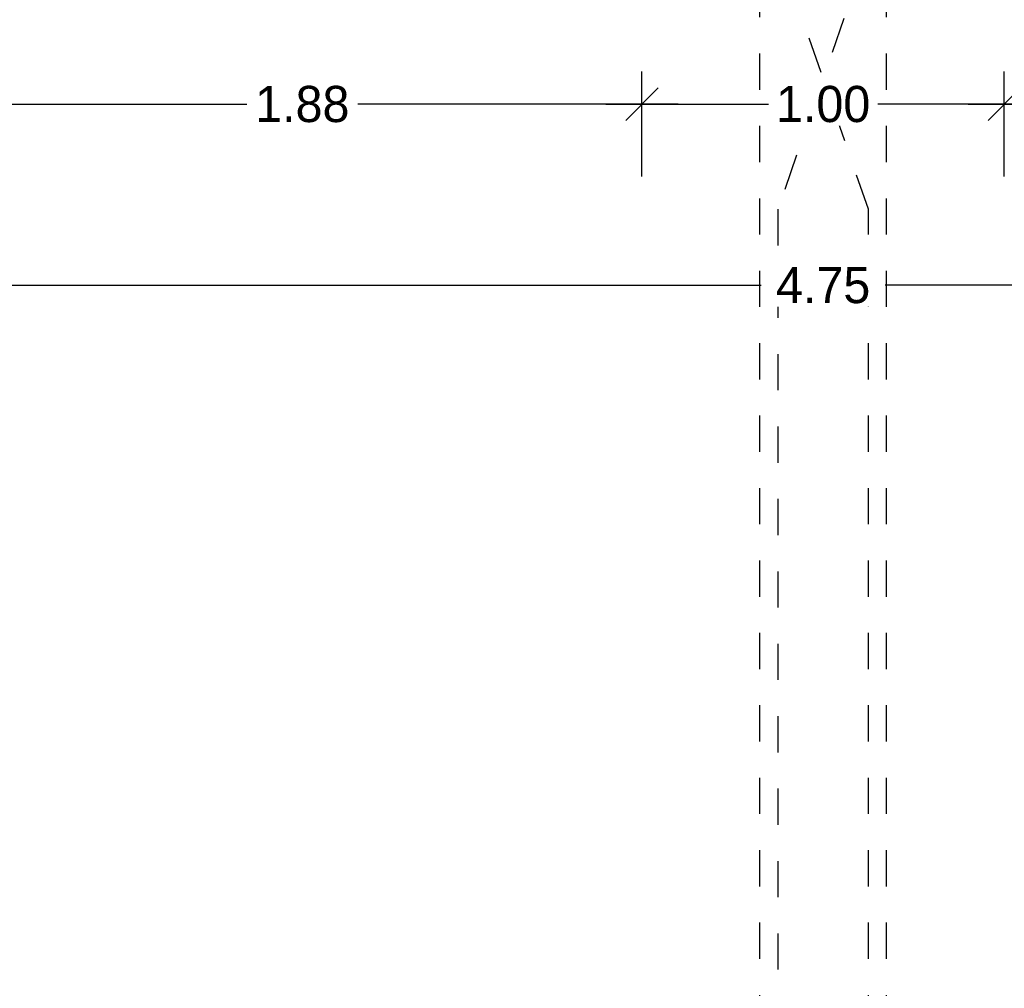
# Model space of a CAD drawing. Header units: metres. Extents: x -8 to 484, y -254 to 116.
# Tile 41 of 172: x 11.91 to 14.62, y 45.18 to 47.86. Entities that reach past the tile are written whole.
import ezdxf

# ---------------------------------------------------------------- set-up
doc = ezdxf.new("R2010")
doc.units = ezdxf.units.M
doc.linetypes.add('STRICHLINIE', pattern=[0.75, 0.5, -0.25])
for name, color, linetype in [('GTU_A_Lichtraumprofil', 252, 'Continuous'), ('GTU_B_Bemaßung', 253, 'Continuous'), ('GTU_P_Bemaßung', 1, 'Continuous')]:
    doc.layers.add(name, color=color, linetype=linetype)
doc.styles.add('PROVI', font='PROVI.SHX')
doc.dimstyles.new('1zu50', dxfattribs={"dimscale": 0.5, "dimtxt": 0.2, "dimasz": 0.18, "dimexe": 0.18, "dimexo": 0.02, "dimgap": 0.09, "dimtad": 0, "dimtih": 1, "dimtoh": 1, "dimzin": 4, "dimdsep": 46, "dimtxsty": 'PROVI', "dimblk1": 'OBLIQUE', "dimblk2": 'OBLIQUE', "dimsah": 1, "dimcen": 0.3, "dimdle": 0.2, "dimclrd": 256, "dimclre": 256, "dimclrt": 256, "dimadec": 0, "dimazin": 0, "dimtfac": 1, "dimtdec": 4, "dimtofl": 0, "dimtmove": 2, "dimatfit": 3, "dimldrblk": 'NONE', "dimfxl": 0.4, "dimfxlon": 1, "dimtfill": 1, "dimtfillclr": 256, "dimtolj": 1, "dimtzin": 0, "dimlwd": -1, "dimlwe": -1, "dimarcsym": 0})

# ---------------------------------------------------------------- blocks, each defined once
blk = doc.blocks.new('Lira_250m GC mit_Ola')
at = {"layer": 'GTU_A_Lichtraumprofil', "linetype": 'STRICHLINIE', "ltscale": 0.2}
for points in [[(0.7499991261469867, 0.05499949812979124), (1.387499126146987, 0.05499949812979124), (1.387499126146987, -0.03800050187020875), (1.462499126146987, -0.03800050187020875), (1.462499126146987, -5.01870208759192e-07), (1.612499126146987, -5.018719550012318e-07), (1.612499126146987, 0.05499949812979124), (2.024999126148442, 0.05499949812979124), (3.249999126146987, 0.05499949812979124), (3.249999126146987, 0.3799994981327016), (3.249999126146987, 3.049999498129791), (2.609999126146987, 4.899999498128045), (-1.110000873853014, 4.899999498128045), (-1.750000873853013, 3.049999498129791), (-1.750000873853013, 0.3799994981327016), (-1.750000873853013, 0.05499949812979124), (-0.5250008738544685, 0.05499949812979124), (-0.1125008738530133, 0.05499949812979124), (-0.1125008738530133, -5.018719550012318e-07), (0.03749912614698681, -5.01870208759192e-07), (0.03749912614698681, -0.03800050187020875), (0.1124991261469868, -0.03800050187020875), (0.1124991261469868, 0.05499949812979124), (0.7499991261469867, 0.05499949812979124)], [(-1.750000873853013, 0.3799994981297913), (-1.450000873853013, 0.3799994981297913), (-1.450000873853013, 3.917186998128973)], [(3.249999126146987, 0.3799994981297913), (2.949999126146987, 0.3799994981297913), (2.949999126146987, 3.917186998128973)]]:
    blk.add_lwpolyline(points, dxfattribs=at)
blk = doc.blocks.new('_OBLIQUE')
at = {"color": 0, "linetype": 'ByBlock'}
blk.add_line((-0.5, -0.5), (0.5, 0.5), dxfattribs=at)
blk = doc.blocks.new('*D28')
at = {"layer": 'Defpoints', "color": 0, "linetype": 'Continuous'}
for p in [(16.49981936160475, 47.1232499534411), (11.74981936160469, 44.08124995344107), (16.49981936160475, 44.08124995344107)]:
    blk.add_point(p, dxfattribs=at)
at = {"layer": 'GTU_B_Bemaßung', "linetype": 'Continuous'}
for p, q in [((11.74981936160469, 46.92324995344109), (11.74981936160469, 47.2132499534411)), ((16.49981936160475, 46.92324995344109), (16.49981936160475, 47.2132499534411)), ((11.64981936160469, 47.1232499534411), (13.95354118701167, 47.1232499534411)), ((16.59981936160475, 47.1232499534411), (14.29609753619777, 47.1232499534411))]:
    blk.add_line(p, q, dxfattribs=at)
at = {"layer": 'GTU_B_Bemaßung', "linetype": 'Continuous', "xscale": 0.09, "yscale": 0.09, "zscale": 0.09, "rotation": 180}
blk.add_blockref('_OBLIQUE', (11.74981936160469, 47.1232499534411), dxfattribs=at)
at = {"layer": 'GTU_B_Bemaßung', "linetype": 'Continuous', "xscale": 0.09, "yscale": 0.09, "zscale": 0.09}
blk.add_blockref('_OBLIQUE', (16.49981936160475, 47.1232499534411), dxfattribs=at)
at = {"layer": 'GTU_B_Bemaßung', "linetype": 'Continuous', "insert": (14.12481936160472, 47.1232499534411), "char_height": 0.1, "attachment_point": 5, "style": 'PROVI', "bg_fill": 3, "box_fill_scale": 1.1, "bg_fill_color": 256, "bg_fill_true_color": 13158600, "bg_fill_transparency": 0}
blk.add_mtext('\\A1;4.75', dxfattribs=at)
blk = doc.blocks.new('_None')
blk = doc.blocks.new('*D62')
at = {"layer": 'Defpoints', "color": 0, "linetype": 'Continuous'}
for p in [(13.62482142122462, 47.6232499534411), (13.62482142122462, 44.12324995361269), (11.74981936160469, 44.08124995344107)]:
    blk.add_point(p, dxfattribs=at)
at = {"layer": 'GTU_P_Bemaßung', "linetype": 'Continuous'}
for p, q in [((11.74981936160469, 47.42324995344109), (11.74981936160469, 47.7132499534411)), ((13.62482142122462, 47.42324995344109), (13.62482142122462, 47.7132499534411)), ((11.64981936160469, 47.6232499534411), (12.53432039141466, 47.6232499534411)), ((13.72482142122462, 47.6232499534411), (12.84032039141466, 47.6232499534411))]:
    blk.add_line(p, q, dxfattribs=at)
at = {"layer": 'GTU_P_Bemaßung', "linetype": 'Continuous', "xscale": 0.09, "yscale": 0.09, "zscale": 0.09, "rotation": 180}
blk.add_blockref('_OBLIQUE', (11.74981936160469, 47.6232499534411), dxfattribs=at)
at = {"layer": 'GTU_P_Bemaßung', "linetype": 'Continuous', "xscale": 0.09, "yscale": 0.09, "zscale": 0.09}
blk.add_blockref('_OBLIQUE', (13.62482142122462, 47.6232499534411), dxfattribs=at)
at = {"layer": 'GTU_P_Bemaßung', "linetype": 'Continuous', "insert": (12.68732039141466, 47.6232499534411), "char_height": 0.1, "attachment_point": 5, "style": 'PROVI', "bg_fill": 3, "box_fill_scale": 1.1, "bg_fill_color": 256, "bg_fill_true_color": 13158600, "bg_fill_transparency": 0}
blk.add_mtext('\\A1;1.88', dxfattribs=at)
blk = doc.blocks.new('*D63')
at = {"layer": 'Defpoints', "color": 0, "linetype": 'Continuous'}
for p in [(14.62482142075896, 47.6232499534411), (13.62482142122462, 44.12324995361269), (14.62482142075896, 44.12324995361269)]:
    blk.add_point(p, dxfattribs=at)
at = {"layer": 'GTU_P_Bemaßung', "linetype": 'Continuous'}
for p, q in [((13.62482142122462, 47.42324995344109), (13.62482142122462, 47.7132499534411)), ((14.62482142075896, 47.42324995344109), (14.62482142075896, 47.7132499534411)), ((13.52482142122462, 47.6232499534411), (13.97366394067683, 47.6232499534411)), ((14.72482142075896, 47.6232499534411), (14.27597890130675, 47.6232499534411))]:
    blk.add_line(p, q, dxfattribs=at)
at = {"layer": 'GTU_P_Bemaßung', "linetype": 'Continuous', "xscale": 0.09, "yscale": 0.09, "zscale": 0.09, "rotation": 180}
blk.add_blockref('_OBLIQUE', (13.62482142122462, 47.6232499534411), dxfattribs=at)
at = {"layer": 'GTU_P_Bemaßung', "linetype": 'Continuous', "xscale": 0.09, "yscale": 0.09, "zscale": 0.09}
blk.add_blockref('_OBLIQUE', (14.62482142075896, 47.6232499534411), dxfattribs=at)
at = {"layer": 'GTU_P_Bemaßung', "linetype": 'Continuous', "insert": (14.12482142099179, 47.6232499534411), "char_height": 0.1, "attachment_point": 5, "style": 'PROVI', "bg_fill": 3, "box_fill_scale": 1.1, "bg_fill_color": 256, "bg_fill_true_color": 13158600, "bg_fill_transparency": 0}
blk.add_mtext('\\A1;1.00', dxfattribs=at)
blk = doc.blocks.new('*D64')
at = {"layer": 'Defpoints', "color": 0, "linetype": 'Continuous'}
for p in [(16.49981936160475, 47.6232499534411), (14.62482142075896, 44.12324995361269), (16.49981936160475, 44.08124995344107)]:
    blk.add_point(p, dxfattribs=at)
at = {"layer": 'GTU_P_Bemaßung', "linetype": 'Continuous'}
for p, q in [((14.62482142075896, 47.42324995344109), (14.62482142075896, 47.7132499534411)), ((16.49981936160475, 47.42324995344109), (16.49981936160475, 47.7132499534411)), ((14.52482142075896, 47.6232499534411), (15.41032039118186, 47.6232499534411)), ((16.59981936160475, 47.6232499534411), (15.71432039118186, 47.6232499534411))]:
    blk.add_line(p, q, dxfattribs=at)
at = {"layer": 'GTU_P_Bemaßung', "linetype": 'Continuous', "xscale": 0.09, "yscale": 0.09, "zscale": 0.09, "rotation": 180}
blk.add_blockref('_OBLIQUE', (14.62482142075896, 47.6232499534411), dxfattribs=at)
at = {"layer": 'GTU_P_Bemaßung', "linetype": 'Continuous', "xscale": 0.09, "yscale": 0.09, "zscale": 0.09}
blk.add_blockref('_OBLIQUE', (16.49981936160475, 47.6232499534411), dxfattribs=at)
at = {"layer": 'GTU_P_Bemaßung', "linetype": 'Continuous', "insert": (15.56232039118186, 47.6232499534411), "char_height": 0.1, "attachment_point": 5, "style": 'PROVI', "bg_fill": 3, "box_fill_scale": 1.1, "bg_fill_color": 256, "bg_fill_true_color": 13158600, "bg_fill_transparency": 0}
blk.add_mtext('\\A1;1.87', dxfattribs=at)

msp = doc.modelspace()

# ---------------------------------------------------------------- block references
at = {"layer": 'GTU_A_Lichtraumprofil'}
msp.add_blockref('Lira_250m GC mit_Ola', (10.99997149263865, 44.28331841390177), dxfattribs=at)

# ---------------------------------------------------------------- next in the draw order: block references
msp.add_blockref('Lira_250m GC mit_Ola', (15.74997149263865, 44.28331841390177), dxfattribs=at)

# ---------------------------------------------------------------- next in the draw order: dimensions: what is measured, and where the dimension line sits
at = {"layer": 'GTU_B_Bemaßung', "linetype": 'Continuous'}
dim = msp.add_linear_dim(base=(16.49981936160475, 47.1232499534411), p1=(11.74981936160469, 44.08124995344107), p2=(16.49981936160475, 44.08124995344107), dimstyle='1zu50', dxfattribs=at)
dim.commit()
dim.dimension.update_dxf_attribs({"geometry": '*D28', "text_midpoint": (14.12481936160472, 47.1232499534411)})

# ---------------------------------------------------------------- next in the draw order: dimensions: what is measured, and where the dimension line sits
at = {"layer": 'GTU_P_Bemaßung', "linetype": 'Continuous'}
dim = msp.add_linear_dim(base=(13.62482142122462, 47.6232499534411), p1=(11.74981936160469, 44.08124995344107), p2=(13.62482142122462, 44.12324995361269), dimstyle='1zu50', dxfattribs=at)
dim.commit()
dim.dimension.update_dxf_attribs({"geometry": '*D62', "text_midpoint": (12.68732039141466, 47.6232499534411)})

# ---------------------------------------------------------------- next in the draw order: dimensions: what is measured, and where the dimension line sits
dim = msp.add_linear_dim(base=(14.62482142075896, 47.6232499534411), p1=(13.62482142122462, 44.12324995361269), p2=(14.62482142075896, 44.12324995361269), dimstyle='1zu50', dxfattribs=at)
dim.commit()
dim.dimension.update_dxf_attribs({"geometry": '*D63', "text_midpoint": (14.12482142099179, 47.6232499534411)})

# ---------------------------------------------------------------- next in the draw order: dimensions: what is measured, and where the dimension line sits
dim = msp.add_linear_dim(base=(16.49981936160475, 47.6232499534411), p1=(14.62482142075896, 44.12324995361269), p2=(16.49981936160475, 44.08124995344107), dimstyle='1zu50', dxfattribs=at)
dim.commit()
dim.dimension.update_dxf_attribs({"geometry": '*D64', "text_midpoint": (15.56232039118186, 47.6232499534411)})

doc.saveas('drawing.dxf')
